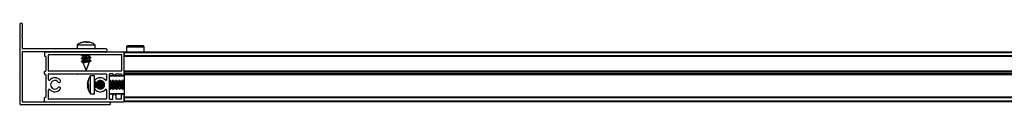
# Model space of a CAD drawing. Header units: millimetres. Extents: x 2748.28 to 2750.03, y 3313.4 to 3313.45.
# Tile 1 of 4: x 2748.2757 to 2748.7094, y 3313.4017 to 3313.4377. Entities that reach past the tile are written whole.
import ezdxf

# ---------------------------------------------------------------- set-up
doc = ezdxf.new("R2010")
doc.units = ezdxf.units.MM
doc.layers.add('SANINDUSA', color=3, linetype='Continuous')

msp = doc.modelspace()

# ---------------------------------------------------------------- linework, layer by layer
at = {"layer": 'SANINDUSA'}
for p, q in [((2748.275677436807, 3313.437126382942), (2748.275677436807, 3313.402326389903)), ((2748.276877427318, 3313.432279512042), (2748.276877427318, 3313.437126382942)), ((2748.276854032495, 3313.432215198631), (2748.27664762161, 3313.431969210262)), ((2748.27664762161, 3313.43158356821), (2748.276854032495, 3313.431337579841)), ((2748.276877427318, 3313.426526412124), (2748.276877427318, 3313.431273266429)), ((2748.313577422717, 3313.42642639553), (2748.27697741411, 3313.42642639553)), ((2748.300927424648, 3313.428149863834), (2748.300927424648, 3313.42642639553)), ((2748.300927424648, 3313.428149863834), (2748.308927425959, 3313.428149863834)), ((2748.302742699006, 3313.429147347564), (2748.304260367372, 3313.429481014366)), ((2748.303000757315, 3313.429147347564), (2748.302742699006, 3313.429147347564)), ((2748.304549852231, 3313.429481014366), (2748.303000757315, 3313.429147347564)), ((2748.304794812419, 3313.429481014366), (2748.303458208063, 3313.429147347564)), ((2748.305031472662, 3313.429147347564), (2748.304549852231, 3313.429481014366)), ((2748.305056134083, 3313.429390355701), (2748.304794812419, 3313.429481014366)), ((2748.304823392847, 3313.429147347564), (2748.305304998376, 3313.429481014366)), ((2748.305962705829, 3313.429147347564), (2748.305031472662, 3313.429147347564)), ((2748.305263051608, 3313.429139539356), (2748.305304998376, 3313.429481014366)), ((2748.305304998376, 3313.429481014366), (2748.305663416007, 3313.429403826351)), ((2748.305522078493, 3313.429147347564), (2748.305594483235, 3313.429481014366)), ((2748.305594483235, 3313.429481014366), (2748.305962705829, 3313.429147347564)), ((2748.30678541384, 3313.429219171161), (2748.305594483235, 3313.429481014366)), ((2748.306576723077, 3313.429287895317), (2748.305625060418, 3313.429475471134)), ((2748.307057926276, 3313.429147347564), (2748.307112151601, 3313.429147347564)), ((2748.308927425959, 3313.42642639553), (2748.308927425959, 3313.428149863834)), ((2748.32268271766, 3313.427180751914), (2748.322664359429, 3313.425076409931)), ((2748.330543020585, 3313.427180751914), (2748.32268271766, 3313.427180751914)), ((2748.330561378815, 3313.425076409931), (2748.330543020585, 3313.427180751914)), ((2748.276877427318, 3313.414376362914), (2748.276877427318, 3313.425126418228)), ((2748.27697741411, 3313.425226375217), (2748.313577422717, 3313.425226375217)), ((2748.286677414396, 3313.424776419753), (2748.286677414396, 3313.423376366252)), ((2748.286977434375, 3313.425076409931), (2748.321377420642, 3313.425076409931)), ((2748.287077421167, 3313.423076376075), (2748.286977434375, 3313.423076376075)), ((2748.287177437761, 3313.422976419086), (2748.287177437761, 3313.416676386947)), ((2748.288377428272, 3313.416676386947), (2748.288377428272, 3313.423776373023)), ((2748.288477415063, 3313.423876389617), (2748.320377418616, 3313.423876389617)), ((2748.303409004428, 3313.423876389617), (2748.302859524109, 3313.423451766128)), ((2748.303434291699, 3313.422495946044), (2748.302859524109, 3313.422051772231)), ((2748.302861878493, 3313.42343716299), (2748.303475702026, 3313.423220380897)), ((2748.302861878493, 3313.422037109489), (2748.303475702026, 3313.421820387)), ((2748.303238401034, 3313.423876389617), (2748.302895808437, 3313.423652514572)), ((2748.303467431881, 3313.422626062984), (2748.302895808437, 3313.422252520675)), ((2748.302909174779, 3313.42351274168), (2748.302928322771, 3313.423504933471)), ((2748.302909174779, 3313.422112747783), (2748.302928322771, 3313.422104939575)), ((2748.303161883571, 3313.425226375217), (2748.302932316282, 3313.425076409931)), ((2748.303344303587, 3313.425226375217), (2748.303150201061, 3313.425076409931)), ((2748.303467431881, 3313.423226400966), (2748.303467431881, 3313.422496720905)), ((2748.303467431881, 3313.42182640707), (2748.303467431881, 3313.421096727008)), ((2748.306992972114, 3313.422715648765), (2748.306379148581, 3313.422932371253)), ((2748.306992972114, 3313.421315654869), (2748.306379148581, 3313.421532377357)), ((2748.306387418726, 3313.423526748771), (2748.306922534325, 3313.423876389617)), ((2748.306387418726, 3313.422926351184), (2748.306387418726, 3313.423641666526)), ((2748.306387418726, 3313.422126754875), (2748.30695904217, 3313.422500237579)), ((2748.306387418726, 3313.421526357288), (2748.306387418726, 3313.42224167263)), ((2748.306420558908, 3313.423656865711), (2748.306704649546, 3313.423876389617)), ((2748.306420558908, 3313.422256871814), (2748.306995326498, 3313.422701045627)), ((2748.306445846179, 3313.425076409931), (2748.306639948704, 3313.425226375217)), ((2748.306616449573, 3313.425076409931), (2748.306846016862, 3313.425226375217)), ((2748.306945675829, 3313.422640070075), (2748.306926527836, 3313.422647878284)), ((2748.320477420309, 3313.423776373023), (2748.320477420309, 3313.416676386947)), ((2748.321677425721, 3313.425076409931), (2749.979677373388, 3313.425076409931)), ((2748.321677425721, 3313.425076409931), (2748.321677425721, 3313.424776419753)), ((2748.321677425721, 3313.424776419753), (2749.979677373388, 3313.424776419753)), ((2748.321677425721, 3313.424776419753), (2748.321677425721, 3313.423376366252)), ((2748.321677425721, 3313.415176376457), (2748.321677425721, 3313.424776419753)), ((2749.979677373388, 3313.423376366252), (2748.321677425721, 3313.423376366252)), ((2749.979677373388, 3313.423076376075), (2748.321677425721, 3313.423076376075)), ((2749.979677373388, 3313.422976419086), (2748.321677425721, 3313.422976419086)), ((2748.303434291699, 3313.421095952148), (2748.302859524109, 3313.420651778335)), ((2748.302861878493, 3313.420637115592), (2748.303571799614, 3313.420386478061)), ((2748.303467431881, 3313.421226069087), (2748.302895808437, 3313.420852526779)), ((2748.302909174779, 3313.420712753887), (2748.302928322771, 3313.420704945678)), ((2748.303560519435, 3313.420390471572), (2748.303561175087, 3313.420388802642)), ((2748.303561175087, 3313.420388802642), (2748.304927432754, 3313.416926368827)), ((2748.304927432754, 3313.416926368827), (2748.306387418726, 3313.420626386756)), ((2748.306387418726, 3313.420626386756), (2748.305345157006, 3313.420626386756)), ((2748.306387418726, 3313.420726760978), (2748.30695904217, 3313.421100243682)), ((2748.306387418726, 3313.420626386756), (2748.306387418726, 3313.420841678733)), ((2748.306420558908, 3313.420856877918), (2748.306995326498, 3313.421300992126)), ((2748.306945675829, 3313.421240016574), (2748.306926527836, 3313.421247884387)), ((2748.276877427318, 3313.403026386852), (2748.276877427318, 3313.41377638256)), ((2748.286677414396, 3313.415376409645), (2748.286677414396, 3313.416276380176)), ((2748.286977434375, 3313.416576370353), (2748.287077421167, 3313.416576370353)), ((2748.287077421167, 3313.415076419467), (2748.286977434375, 3313.415076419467)), ((2748.287177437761, 3313.414976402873), (2748.287177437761, 3313.405176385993)), ((2748.288377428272, 3313.412880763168), (2748.288377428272, 3313.415276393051)), ((2748.320377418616, 3313.416576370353), (2748.288477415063, 3313.416576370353)), ((2748.288477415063, 3313.415376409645), (2748.300877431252, 3313.415376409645)), ((2748.301477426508, 3313.415376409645), (2748.313877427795, 3313.415376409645)), ((2748.305601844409, 3313.411217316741), (2748.305935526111, 3313.412763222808)), ((2748.305935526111, 3313.41275708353), (2748.305601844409, 3313.411191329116)), ((2748.305935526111, 3313.412763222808), (2748.305935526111, 3313.412566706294)), ((2748.308656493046, 3313.414576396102), (2748.306933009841, 3313.414576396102)), ((2748.306933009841, 3313.414492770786), (2748.306933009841, 3313.414576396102)), ((2748.306933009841, 3313.40657637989), (2748.306933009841, 3313.414492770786)), ((2748.308656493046, 3313.414492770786), (2748.308656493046, 3313.414576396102)), ((2748.308656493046, 3313.40657637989), (2748.308656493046, 3313.414492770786)), ((2748.313977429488, 3313.415276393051), (2748.313977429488, 3313.412880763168)), ((2748.315177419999, 3313.404376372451), (2748.315177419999, 3313.415276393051)), ((2748.321677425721, 3313.414376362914), (2748.315177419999, 3313.414376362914)), ((2748.316677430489, 3313.415376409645), (2748.315277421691, 3313.415376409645)), ((2748.321677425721, 3313.414576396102), (2748.315377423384, 3313.414576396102)), ((2748.316777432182, 3313.415176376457), (2748.316777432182, 3313.415276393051)), ((2748.317977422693, 3313.415276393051), (2748.317977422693, 3313.415176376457)), ((2748.318077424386, 3313.415376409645), (2748.320377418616, 3313.415376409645)), ((2748.320477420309, 3313.415176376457), (2748.320477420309, 3313.415276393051)), ((2748.321677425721, 3313.416676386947), (2749.979677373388, 3313.416676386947)), ((2748.321677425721, 3313.416576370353), (2749.979677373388, 3313.416576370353)), ((2748.321677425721, 3313.416276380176), (2749.979677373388, 3313.416276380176)), ((2748.321677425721, 3313.416276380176), (2748.321677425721, 3313.415376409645)), ((2749.979677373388, 3313.415376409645), (2748.321677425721, 3313.415376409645)), ((2748.321677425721, 3313.415176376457), (2748.321677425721, 3313.415076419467)), ((2749.979677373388, 3313.415076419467), (2748.321677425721, 3313.415076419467)), ((2748.321677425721, 3313.414976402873), (2748.321677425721, 3313.415076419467)), ((2749.979677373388, 3313.414976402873), (2748.321677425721, 3313.414976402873)), ((2748.321677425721, 3313.414976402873), (2748.321677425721, 3313.405976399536)), ((2748.305935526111, 3313.412566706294), (2748.305601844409, 3313.41099683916)), ((2748.305601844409, 3313.411033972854), (2748.305639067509, 3313.411210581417)), ((2748.305935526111, 3313.411124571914), (2748.305601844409, 3313.411191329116)), ((2748.305935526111, 3313.410744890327), (2748.305601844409, 3313.411033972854)), ((2748.305601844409, 3313.411033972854), (2748.305935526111, 3313.410984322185)), ((2748.305601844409, 3313.41099683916), (2748.305935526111, 3313.410615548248)), ((2748.305601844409, 3313.410751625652), (2748.305658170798, 3313.41098515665)), ((2748.305781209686, 3313.410878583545), (2748.305601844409, 3313.41040115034)), ((2748.305715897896, 3313.410448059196), (2748.305601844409, 3313.410751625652)), ((2748.305797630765, 3313.410740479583), (2748.305601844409, 3313.410751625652)), ((2748.305601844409, 3313.410656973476), (2748.305736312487, 3313.410235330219)), ((2748.305601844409, 3313.410155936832), (2748.305935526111, 3313.410537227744)), ((2748.305682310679, 3313.410188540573), (2748.305601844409, 3313.410495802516)), ((2748.305935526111, 3313.41040794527), (2748.305601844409, 3313.410118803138)), ((2748.305601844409, 3313.41040115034), (2748.305658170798, 3313.410167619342)), ((2748.305935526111, 3313.41020159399), (2748.305601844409, 3313.410155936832)), ((2748.305641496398, 3313.409969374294), (2748.305601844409, 3313.410155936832)), ((2748.305935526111, 3313.410005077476), (2748.305601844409, 3313.409935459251)), ((2748.305935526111, 3313.408395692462), (2748.305601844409, 3313.409961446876)), ((2748.305601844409, 3313.409935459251), (2748.305935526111, 3313.408389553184)), ((2748.305935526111, 3313.409669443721), (2748.305601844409, 3313.409935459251)), ((2748.305720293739, 3313.409556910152), (2748.305935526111, 3313.408535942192)), ((2748.305740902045, 3313.409824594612), (2748.305935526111, 3313.409017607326)), ((2748.305935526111, 3313.410537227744), (2748.305935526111, 3313.411124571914)), ((2748.305935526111, 3313.410615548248), (2748.305935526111, 3313.409669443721)), ((2748.305935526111, 3313.409017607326), (2748.305935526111, 3313.40873162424)), ((2748.308856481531, 3313.411729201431), (2748.308856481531, 3313.409423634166)), ((2748.310162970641, 3313.408969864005), (2748.310244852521, 3313.409116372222)), ((2748.310211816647, 3313.409116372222), (2748.310882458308, 3313.409116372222)), ((2748.31022878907, 3313.408930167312), (2748.310318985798, 3313.409116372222)), ((2748.310330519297, 3313.41203640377), (2748.310239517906, 3313.412228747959)), ((2748.310256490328, 3313.411999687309), (2748.310302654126, 3313.412017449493)), ((2748.310968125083, 3313.41203640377), (2748.310302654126, 3313.41203640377)), ((2748.310338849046, 3313.408871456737), (2748.310431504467, 3313.409116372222)), ((2748.310442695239, 3313.41203640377), (2748.310350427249, 3313.412286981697)), ((2748.310770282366, 3313.409116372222), (2748.310926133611, 3313.408693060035)), ((2748.310942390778, 3313.41246180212), (2748.310781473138, 3313.41203640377)), ((2748.310850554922, 3313.40918384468), (2748.311089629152, 3313.408678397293)), ((2748.311106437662, 3313.412475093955), (2748.310861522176, 3313.411969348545)), ((2748.31121383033, 3313.41247604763), (2748.31093574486, 3313.411978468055)), ((2748.311406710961, 3313.408690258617), (2748.311644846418, 3313.409116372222)), ((2748.311521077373, 3313.408707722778), (2748.311718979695, 3313.409116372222)), ((2748.311730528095, 3313.41203640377), (2748.311538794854, 3313.412441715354)), ((2748.311611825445, 3313.409116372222), (2748.312282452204, 3313.409116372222)), ((2748.311656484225, 3313.411999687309), (2748.311702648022, 3313.412017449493)), ((2748.311691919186, 3313.408747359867), (2748.311831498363, 3313.409116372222)), ((2748.312368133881, 3313.41203640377), (2748.311702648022, 3313.41203640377)), ((2748.311842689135, 3313.41203640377), (2748.311708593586, 3313.412400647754)), ((2748.312170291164, 3313.409116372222), (2748.312218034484, 3313.408986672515)), ((2748.312228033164, 3313.412159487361), (2748.312181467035, 3313.41203640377)), ((2748.312250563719, 3313.40918384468), (2748.31231255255, 3313.409052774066)), ((2748.312321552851, 3313.412093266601), (2748.312261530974, 3313.411969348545)), ((2748.312376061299, 3313.412050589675), (2748.312335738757, 3313.411978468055)), ((2748.313776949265, 3313.408555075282), (2748.313787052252, 3313.408527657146)), ((2748.313800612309, 3313.412615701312), (2748.313796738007, 3313.412605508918)), ((2748.313844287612, 3313.408519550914), (2748.313845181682, 3313.408520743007)), ((2748.315473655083, 3313.412583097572), (2748.315177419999, 3313.412053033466)), ((2748.315355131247, 3313.412575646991), (2748.315177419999, 3313.412208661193)), ((2748.315177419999, 3313.408915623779), (2748.315337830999, 3313.408576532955)), ((2748.315539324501, 3313.40856967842), (2748.315844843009, 3313.409116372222)), ((2748.315657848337, 3313.408577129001), (2748.315918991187, 3313.409116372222)), ((2748.315930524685, 3313.41203640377), (2748.315675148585, 3313.412576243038)), ((2748.315811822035, 3313.409116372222), (2748.316482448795, 3313.409116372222)), ((2748.315856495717, 3313.411999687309), (2748.315902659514, 3313.412017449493)), ((2748.316568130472, 3313.41203640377), (2748.315902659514, 3313.41203640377)), ((2748.31645056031, 3313.40918384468), (2748.316737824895, 3313.408576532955)), ((2748.316755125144, 3313.412575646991), (2748.316461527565, 3313.411969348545)), ((2748.31687364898, 3313.412583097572), (2748.316535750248, 3313.411978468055)), ((2748.316939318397, 3313.40856967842), (2748.317244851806, 3313.409116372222)), ((2748.317057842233, 3313.408577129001), (2748.317318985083, 3313.409116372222)), ((2748.317330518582, 3313.41203640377), (2748.317075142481, 3313.412576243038)), ((2748.317211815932, 3313.409116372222), (2748.317882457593, 3313.409116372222)), ((2748.317256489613, 3313.411999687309), (2748.31730265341, 3313.412017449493)), ((2748.317968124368, 3313.41203640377), (2748.31730265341, 3313.41203640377)), ((2748.317850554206, 3313.40918384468), (2748.318137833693, 3313.408576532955)), ((2748.318155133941, 3313.412575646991), (2748.317861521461, 3313.411969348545)), ((2748.318273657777, 3313.412583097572), (2748.317935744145, 3313.411978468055)), ((2748.318339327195, 3313.40856967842), (2748.318644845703, 3313.409116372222)), ((2748.318457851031, 3313.408577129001), (2748.31871897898, 3313.409116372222)), ((2748.31873052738, 3313.41203640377), (2748.318475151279, 3313.412576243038)), ((2748.318611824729, 3313.409116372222), (2748.319282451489, 3313.409116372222)), ((2748.31865648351, 3313.411999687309), (2748.318702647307, 3313.412017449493)), ((2748.319368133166, 3313.41203640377), (2748.318702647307, 3313.41203640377)), ((2748.319250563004, 3313.40918384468), (2748.31953782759, 3313.408576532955)), ((2748.319555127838, 3313.412575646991), (2748.319261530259, 3313.411969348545)), ((2748.319673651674, 3313.412583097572), (2748.319335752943, 3313.411978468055)), ((2748.319739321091, 3313.40856967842), (2748.3200448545, 3313.409116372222)), ((2748.319857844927, 3313.408577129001), (2748.320118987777, 3313.409116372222)), ((2748.320130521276, 3313.41203640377), (2748.319875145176, 3313.412576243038)), ((2748.320011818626, 3313.409116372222), (2748.320682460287, 3313.409116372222)), ((2748.320056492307, 3313.411999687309), (2748.320102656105, 3313.412017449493)), ((2748.320768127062, 3313.41203640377), (2748.320102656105, 3313.41203640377)), ((2748.320650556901, 3313.40918384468), (2748.320937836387, 3313.408576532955)), ((2748.320955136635, 3313.412575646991), (2748.320661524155, 3313.411969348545)), ((2748.321073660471, 3313.412583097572), (2748.320735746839, 3313.411978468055)), ((2748.321139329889, 3313.40856967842), (2748.321444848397, 3313.409116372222)), ((2748.321257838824, 3313.408577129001), (2748.321518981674, 3313.409116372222)), ((2748.321530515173, 3313.41203640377), (2748.321275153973, 3313.412576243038)), ((2748.321411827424, 3313.409116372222), (2748.321677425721, 3313.409116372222)), ((2748.321456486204, 3313.411999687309), (2748.321502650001, 3313.412017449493)), ((2748.321677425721, 3313.41203640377), (2748.321502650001, 3313.41203640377)), ((2748.286677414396, 3313.403376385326), (2748.286677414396, 3313.404776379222)), ((2748.286977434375, 3313.405076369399), (2748.287077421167, 3313.405076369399)), ((2748.288377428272, 3313.404376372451), (2748.288377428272, 3313.408272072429)), ((2748.313877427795, 3313.404276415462), (2748.288477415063, 3313.404276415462)), ((2748.306584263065, 3313.407114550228), (2748.30692080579, 3313.406642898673)), ((2748.306933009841, 3313.40657637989), (2748.308656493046, 3313.40657637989)), ((2748.313977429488, 3313.408272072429), (2748.313977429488, 3313.404376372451)), ((2748.315177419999, 3313.406776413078), (2748.321677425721, 3313.406776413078)), ((2748.315277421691, 3313.404276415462), (2748.316677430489, 3313.404276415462)), ((2748.315377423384, 3313.40657637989), (2748.321677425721, 3313.40657637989)), ((2748.316777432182, 3313.404376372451), (2748.316777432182, 3313.405976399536)), ((2748.317977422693, 3313.405976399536), (2748.317977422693, 3313.404376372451)), ((2748.320377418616, 3313.404276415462), (2748.318077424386, 3313.404276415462)), ((2748.320477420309, 3313.404376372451), (2748.320477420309, 3313.405976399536)), ((2748.321677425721, 3313.403376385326), (2748.321677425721, 3313.405976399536)), ((2748.321677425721, 3313.405176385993), (2749.979677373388, 3313.405176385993)), ((2749.979677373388, 3313.405076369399), (2748.321677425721, 3313.405076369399)), ((2749.979677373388, 3313.404776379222), (2748.321677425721, 3313.404776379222)), ((2748.321677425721, 3313.404776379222), (2748.321677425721, 3313.403376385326)), ((2748.315377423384, 3313.401726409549), (2748.276277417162, 3313.401726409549)), ((2748.315077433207, 3313.402926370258), (2748.27697741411, 3313.402926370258)), ((2748.286977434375, 3313.403076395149), (2748.321377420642, 3313.403076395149)), ((2748.315677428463, 3313.402026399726), (2748.315677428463, 3313.402326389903)), ((2749.979677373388, 3313.403376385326), (2748.321677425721, 3313.403376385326)), ((2748.321677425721, 3313.403376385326), (2748.321677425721, 3313.403076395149)), ((2749.979677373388, 3313.403076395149), (2748.321677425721, 3313.403076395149))]:
    msp.add_line(p, q, dxfattribs=at)
at = {"layer": 'SANINDUSA', "flags": 128}
for points in [[(2748.302909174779, 3313.42351274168), (2748.30287069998, 3313.423532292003), (2748.302883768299, 3313.423644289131), (2748.303207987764, 3313.423776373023), (2748.303318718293, 3313.423806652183)], [(2748.302909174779, 3313.422112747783), (2748.30287069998, 3313.422132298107), (2748.302883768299, 3313.422244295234), (2748.303207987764, 3313.422376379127), (2748.303318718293, 3313.422406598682)], [(2748.302937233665, 3313.425076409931), (2748.303207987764, 3313.42517636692), (2748.303318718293, 3313.425206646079)], [(2748.305289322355, 3313.422726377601), (2748.304722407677, 3313.422633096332), (2748.304178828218, 3313.422553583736), (2748.303743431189, 3313.422500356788), (2748.303484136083, 3313.422481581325), (2748.303441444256, 3313.422500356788), (2748.303467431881, 3313.422511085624)], [(2748.304885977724, 3313.425076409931), (2748.305488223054, 3313.42517636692), (2748.305771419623, 3313.425226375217)], [(2748.306387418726, 3313.423602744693), (2748.306392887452, 3313.423599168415), (2748.306387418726, 3313.423527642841)], [(2748.306387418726, 3313.422202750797), (2748.306392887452, 3313.422199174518), (2748.306387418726, 3313.422127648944)], [(2748.306926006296, 3313.422647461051), (2748.306984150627, 3313.422620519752), (2748.306971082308, 3313.422508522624), (2748.30695904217, 3313.422500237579)], [(2748.302909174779, 3313.420712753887), (2748.30287069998, 3313.420732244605), (2748.302883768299, 3313.420844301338), (2748.303207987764, 3313.42097638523), (2748.303318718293, 3313.421006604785)], [(2748.305289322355, 3313.421326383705), (2748.304722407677, 3313.421233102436), (2748.304178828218, 3313.421153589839), (2748.303743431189, 3313.421100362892), (2748.303484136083, 3313.421081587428), (2748.303441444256, 3313.421100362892), (2748.303467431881, 3313.421111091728)], [(2748.306387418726, 3313.4208027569), (2748.306392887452, 3313.420799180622), (2748.306387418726, 3313.420727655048)], [(2748.306926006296, 3313.421247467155), (2748.306984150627, 3313.421220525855), (2748.306971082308, 3313.421108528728), (2748.30695904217, 3313.421100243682)], [(2748.308656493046, 3313.408916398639), (2748.308660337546, 3313.408955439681), (2748.308660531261, 3313.408956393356)], [(2748.310961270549, 3313.412175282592), (2748.310961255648, 3313.412186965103), (2748.310972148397, 3313.412465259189)], [(2748.31096410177, 3313.408688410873), (2748.310961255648, 3313.408815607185), (2748.310963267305, 3313.40894554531)], [(2748.311048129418, 3313.412179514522), (2748.311062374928, 3313.412258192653), (2748.311116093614, 3313.412475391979)], [(2748.313844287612, 3313.408519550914), (2748.313787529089, 3313.408526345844), (2748.313779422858, 3313.408554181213)], [(2748.313797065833, 3313.412605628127), (2748.313862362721, 3313.412649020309), (2748.313865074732, 3313.412646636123)], [(2748.315177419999, 3313.410796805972), (2748.315187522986, 3313.410973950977), (2748.315262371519, 3313.411732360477), (2748.315374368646, 3313.412314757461), (2748.315506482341, 3313.412632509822), (2748.315638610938, 3313.412637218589), (2748.315675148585, 3313.412576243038)], [(2748.315539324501, 3313.40856967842), (2748.315506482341, 3313.40852026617), (2748.315374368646, 3313.408515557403), (2748.315262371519, 3313.408824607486), (2748.315187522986, 3313.409400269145), (2748.315177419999, 3313.409552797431)], [(2748.315248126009, 3313.412179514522), (2748.315262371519, 3313.412258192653), (2748.315374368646, 3313.41261105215), (2748.315506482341, 3313.412654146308), (2748.315516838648, 3313.412644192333)], [(2748.315657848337, 3313.408577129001), (2748.315638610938, 3313.408541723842), (2748.315506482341, 3313.408498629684), (2748.315496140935, 3313.40850858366)], [(2748.316939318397, 3313.40856967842), (2748.316906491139, 3313.40852026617), (2748.316774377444, 3313.408515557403), (2748.316662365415, 3313.408824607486), (2748.316587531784, 3313.409400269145), (2748.316561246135, 3313.410155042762), (2748.316587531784, 3313.410973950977), (2748.316662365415, 3313.411732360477), (2748.316774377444, 3313.412314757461), (2748.316906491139, 3313.412632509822), (2748.317038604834, 3313.412637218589), (2748.317075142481, 3313.412576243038)], [(2748.316648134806, 3313.412179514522), (2748.316662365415, 3313.412258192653), (2748.316774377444, 3313.41261105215), (2748.316906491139, 3313.412654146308), (2748.316916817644, 3313.412644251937)], [(2748.317057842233, 3313.408577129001), (2748.317038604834, 3313.408541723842), (2748.316906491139, 3313.408498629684), (2748.316896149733, 3313.408508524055)], [(2748.318339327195, 3313.40856967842), (2748.318306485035, 3313.40852026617), (2748.31817437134, 3313.408515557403), (2748.318062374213, 3313.408824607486), (2748.31798752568, 3313.409400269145), (2748.317961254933, 3313.410155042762), (2748.31798752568, 3313.410973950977), (2748.318062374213, 3313.411732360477), (2748.31817437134, 3313.412314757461), (2748.318306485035, 3313.412632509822), (2748.318438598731, 3313.412637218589), (2748.318475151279, 3313.412576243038)], [(2748.318048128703, 3313.412179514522), (2748.318062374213, 3313.412258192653), (2748.31817437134, 3313.41261105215), (2748.318306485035, 3313.412654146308), (2748.318316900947, 3313.412644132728)], [(2748.318457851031, 3313.408577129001), (2748.318438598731, 3313.408541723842), (2748.318306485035, 3313.408498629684), (2748.318296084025, 3313.408508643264)], [(2748.319739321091, 3313.40856967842), (2748.319706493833, 3313.40852026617), (2748.319574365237, 3313.408515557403), (2748.319462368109, 3313.408824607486), (2748.319387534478, 3313.409400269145), (2748.319361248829, 3313.410155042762), (2748.319387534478, 3313.410973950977), (2748.319462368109, 3313.411732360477), (2748.319574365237, 3313.412314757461), (2748.319706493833, 3313.412632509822), (2748.319838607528, 3313.412637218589), (2748.319875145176, 3313.412576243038)], [(2748.319448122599, 3313.412179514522), (2748.319462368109, 3313.412258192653), (2748.319574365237, 3313.41261105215), (2748.319706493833, 3313.412654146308), (2748.319716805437, 3313.412644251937)], [(2748.319857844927, 3313.408577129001), (2748.319838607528, 3313.408541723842), (2748.319706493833, 3313.408498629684), (2748.319696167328, 3313.408508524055)], [(2748.321139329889, 3313.40856967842), (2748.32110648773, 3313.40852026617), (2748.320974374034, 3313.408515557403), (2748.320862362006, 3313.408824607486), (2748.320787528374, 3313.409400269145), (2748.320761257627, 3313.410155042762), (2748.320787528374, 3313.410973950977), (2748.320862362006, 3313.411732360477), (2748.320974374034, 3313.412314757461), (2748.32110648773, 3313.412632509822), (2748.321238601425, 3313.412637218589), (2748.321275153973, 3313.412576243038)], [(2748.320848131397, 3313.412179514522), (2748.320862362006, 3313.412258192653), (2748.320974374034, 3313.41261105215), (2748.32110648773, 3313.412654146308), (2748.321116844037, 3313.412644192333)], [(2748.321257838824, 3313.408577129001), (2748.321238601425, 3313.408541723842), (2748.32110648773, 3313.408498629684), (2748.321096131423, 3313.40850858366)]]:
    msp.add_lwpolyline(points, dxfattribs=at)
at = {"layer": 'SANINDUSA'}
for centre, radius, start, end in [((2748.27627742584, 3313.437126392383), 0.0006000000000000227, 0, 180), ((2748.27687742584, 3313.431776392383), 0.0003000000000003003, 139.9999999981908, 220.0000000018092), ((2748.27677742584, 3313.432279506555), 9.999999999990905e-05, 319.9999999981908, 0), ((2748.27677742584, 3313.431273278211), 9.999999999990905e-05, 0, 40.00000000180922), ((2748.27697742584, 3313.426526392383), 0.0001000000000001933, 180, 270), ((2748.31357742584, 3313.425826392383), 0.0006000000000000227, 270, 90), ((2748.323182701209, 3313.427176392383), 0.0005000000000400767, 90, 179.5000000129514), ((2748.330043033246, 3313.427176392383), 0.0005000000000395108, 0.4999999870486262, 90), ((2748.27697742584, 3313.425126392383), 0.0001000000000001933, 90, 180), ((2748.28697742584, 3313.424776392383), 0.0003000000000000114, 90, 180), ((2748.28697742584, 3313.423376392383), 0.0003000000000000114, 180, 270), ((2748.28707742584, 3313.422976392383), 0.0001000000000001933, 0, 90), ((2748.28847742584, 3313.423776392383), 9.999999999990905e-05, 90, 180), ((2748.302181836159, 3313.440672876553), 0.0172344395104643, 272.2535500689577, 282.9442406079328), ((2748.302616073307, 3313.436767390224), 0.01471763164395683, 270.9477978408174, 287.300998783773), ((2748.304758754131, 3313.42878634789), 0.005391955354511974, 276.2435599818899, 287.9508337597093), ((2748.304758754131, 3313.427386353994), 0.005391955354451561, 276.2435599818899, 287.9508337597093), ((2748.32037742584, 3313.423776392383), 0.0001000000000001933, 0, 90), ((2748.32137742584, 3313.424776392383), 0.0003000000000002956, 0, 90), ((2748.302616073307, 3313.435367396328), 0.01471763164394, 270.9477978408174, 287.300998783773), ((2748.30476113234, 3313.425975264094), 0.005380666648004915, 276.2312359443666, 287.9631578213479), ((2748.27700242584, 3313.414076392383), 0.0003249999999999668, 112.6198649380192, 247.3801350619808), ((2748.28697742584, 3313.416276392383), 0.0003000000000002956, 90, 180), ((2748.28697742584, 3313.415376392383), 0.0003000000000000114, 180, 270), ((2748.28707742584, 3313.416676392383), 9.999999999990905e-05, 270, 0), ((2748.28707742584, 3313.414976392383), 0.0001000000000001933, 0, 90), ((2748.28847742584, 3313.416676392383), 9.999999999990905e-05, 180, 270), ((2748.28847742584, 3313.415276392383), 9.999999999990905e-05, 90, 180), ((2748.28867742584, 3313.412880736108), 0.0003000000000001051, 180, 317.3320744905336), ((2748.29117742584, 3313.410576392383), 0.003100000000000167, 39.79181950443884, 137.3320744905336), ((2748.30117742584, 3313.415501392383), 0.0003250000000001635, 202.6198649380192, 337.3801350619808), ((2748.31117742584, 3313.410576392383), 0.003099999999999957, 42.66792550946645, 140.2081804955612), ((2748.31367742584, 3313.412880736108), 0.0003000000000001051, 222.6679255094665, 0), ((2748.31387742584, 3313.415276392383), 0.0001000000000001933, 0, 90), ((2748.31527742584, 3313.415276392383), 0.0001000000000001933, 90, 180), ((2748.31537742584, 3313.414376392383), 0.0002000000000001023, 90, 180), ((2748.31667742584, 3313.415276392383), 9.999999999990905e-05, 0, 90), ((2748.31737742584, 3313.415176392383), 0.0006000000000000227, 180, 0), ((2748.31807742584, 3313.415276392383), 0.0001000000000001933, 90, 180), ((2748.32037742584, 3313.416676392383), 0.0001000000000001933, 270, 0), ((2748.32037742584, 3313.415276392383), 0.0001000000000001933, 0, 90), ((2748.32107742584, 3313.415176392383), 0.0006000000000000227, 180, 0), ((2748.28867742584, 3313.408272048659), 0.0003000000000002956, 42.66792550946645, 180), ((2748.29117742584, 3313.410576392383), 0.003099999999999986, 222.6679255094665, 320.2081804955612), ((2748.29117742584, 3313.410576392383), 0.001900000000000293, 39.79181950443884, 320.2081804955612), ((2748.293098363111, 3313.412176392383), 0.0006000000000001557, 219.7918195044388, 39.79181950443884), ((2748.293098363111, 3313.408976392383), 0.0006000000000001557, 320.2081804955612, 140.2081804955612), ((2748.309256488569, 3313.412176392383), 0.0005999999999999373, 140.2081804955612, 320.2081804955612), ((2748.309256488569, 3313.408976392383), 0.0005999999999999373, 39.79181950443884, 219.7918195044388), ((2748.31117742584, 3313.410576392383), 0.003100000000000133, 219.7918195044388, 317.3320744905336), ((2748.321148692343, 3313.410194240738), 0.01158883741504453, 172.3607650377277, 183.5310187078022), ((2748.31117742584, 3313.410576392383), 0.001900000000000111, 219.7918195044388, 140.2081804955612), ((2748.313643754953, 3313.410529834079), 0.003692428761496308, 156.5422825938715, 202.5072314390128), ((2748.319039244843, 3313.410316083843), 0.008106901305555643, 164.5494987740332, 191.6576163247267), ((2748.31504374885, 3313.410529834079), 0.003692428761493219, 156.5422825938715, 202.5072314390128), ((2748.323024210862, 3313.410230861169), 0.01066756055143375, 170.7527359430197, 185.9058058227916), ((2748.32046213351, 3313.410315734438), 0.007652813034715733, 171.8173582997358, 184.9976619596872), ((2748.31367742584, 3313.408272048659), 0.0003000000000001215, 0, 137.3320744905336), ((2748.319243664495, 3313.410529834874), 0.003692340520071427, 156.5417018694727, 202.5078121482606), ((2748.320643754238, 3313.410529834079), 0.003692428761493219, 156.5422825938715, 202.5072314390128), ((2748.322043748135, 3313.410529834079), 0.003692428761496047, 156.5422825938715, 202.5072314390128), ((2748.323443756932, 3313.410529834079), 0.003692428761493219, 156.5422825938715, 202.5072314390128), ((2748.324843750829, 3313.410529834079), 0.003692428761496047, 156.5422825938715, 202.5072314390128), ((2748.28697742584, 3313.404776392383), 0.0003000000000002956, 90, 180), ((2748.28707742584, 3313.405176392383), 9.999999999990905e-05, 270, 0), ((2748.28847742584, 3313.404376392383), 9.999999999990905e-05, 180, 270), ((2748.31387742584, 3313.404376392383), 0.0001000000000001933, 270, 0), ((2748.31537742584, 3313.406776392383), 0.0002000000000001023, 180, 270), ((2748.31527742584, 3313.404376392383), 0.0001000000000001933, 180, 270), ((2748.31667742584, 3313.404376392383), 0.0001000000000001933, 270, 0), ((2748.31737742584, 3313.405976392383), 0.0006000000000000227, 0, 180), ((2748.31807742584, 3313.404376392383), 0.0001000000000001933, 180, 270), ((2748.32037742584, 3313.404376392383), 0.0001000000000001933, 270, 0), ((2748.32107742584, 3313.405976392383), 0.0006000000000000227, 0, 180), ((2748.27627742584, 3313.402326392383), 0.0006000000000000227, 180, 270), ((2748.27697742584, 3313.403026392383), 0.0001000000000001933, 180, 270), ((2748.28697742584, 3313.403376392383), 0.0003000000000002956, 180, 270), ((2748.31507742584, 3313.402326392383), 0.0006000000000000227, 0, 90), ((2748.31537742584, 3313.402026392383), 0.0003000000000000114, 270, 0), ((2748.32137742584, 3313.403376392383), 0.0003000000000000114, 270, 0)]:
    msp.add_arc(centre, radius, start, end, dxfattribs=at)
for centre, major_axis, ratio, start_param, end_param in [((2748.30492742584, 3313.422731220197), (0.001459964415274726, 0.0002349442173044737), 0.04338662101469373, 3.134610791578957, 4.955894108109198), ((2748.30492742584, 3313.421331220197), (0.001459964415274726, 0.0002349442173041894), 0.04338662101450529, 3.134610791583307, 4.95589410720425), ((2748.310261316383, 3313.410576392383), (5.084595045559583e-05, 0.001459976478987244), 0.1629901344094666, 0.2303488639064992, 3.147268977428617), ((2748.311661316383, 3313.410576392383), (5.08459504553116e-05, 0.00145997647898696), 0.1629901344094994, 0.2303488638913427, 3.147268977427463), ((2748.313061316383, 3313.410576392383), (5.084595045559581e-05, 0.001459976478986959), 0.1629901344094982, 0.9809331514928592, 2.25100616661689), ((2748.315861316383, 3313.410576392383), (5.084595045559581e-05, 0.001459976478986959), 0.1629901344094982, 0.2303488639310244, 3.147268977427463), ((2748.317261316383, 3313.410576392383), (5.084595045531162e-05, 0.001459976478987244), 0.1629901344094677, 0.2303488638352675, 3.147268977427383), ((2748.318661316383, 3313.410576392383), (5.084595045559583e-05, 0.001459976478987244), 0.1629901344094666, 0.2303488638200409, 3.147268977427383), ((2748.320061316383, 3313.410576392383), (5.084595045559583e-05, 0.001459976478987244), 0.1629901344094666, 0.2303488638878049, 3.14726897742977), ((2748.321461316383, 3313.410576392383), (5.084595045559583e-05, 0.001459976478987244), 0.1629901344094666, 0.2303488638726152, 3.147268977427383)]:
    msp.add_ellipse(centre, major_axis=major_axis, ratio=ratio, start_param=start_param, end_param=end_param, dxfattribs=at)
for points, knots in [([(2748.30273004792, 3313.429109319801), (2748.302455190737, 3313.429014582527), (2748.301820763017, 3313.428795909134), (2748.301282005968, 3313.428393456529), (2748.300976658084, 3313.428165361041)], [0, 0, 0, 0, 0.4332364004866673, 1, 1, 1, 1]), ([(2748.302776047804, 3313.429147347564), (2748.30273789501, 3313.429138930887), (2748.30258140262, 3313.429104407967), (2748.302443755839, 3313.42901936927), (2748.302339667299, 3313.42895506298)], [0, 0, 0, 0, 0.2437996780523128, 1, 1, 1, 1]), ([(2748.30423415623, 3313.429473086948), (2748.304178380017, 3313.429472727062), (2748.30381395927, 3313.429470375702), (2748.303465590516, 3313.429348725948), (2748.303170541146, 3313.429245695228)], [0, 0, 0, 0, 0.1530544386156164, 1, 1, 1, 1]), ([(2748.308893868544, 3313.428139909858), (2748.308737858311, 3313.428266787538), (2748.308251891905, 3313.428662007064), (2748.307529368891, 3313.429035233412), (2748.306951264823, 3313.429179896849), (2748.306785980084, 3313.429221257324)], [0, 0, 0, 0, 0.2524133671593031, 0.786258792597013, 1, 1, 1, 1]), ([(2748.330043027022, 3313.427676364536), (2748.329996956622, 3313.427676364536), (2748.329925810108, 3313.427676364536), (2748.329498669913, 3313.427676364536), (2748.329055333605, 3313.427676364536), (2748.328509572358, 3313.427676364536), (2748.327710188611, 3313.427676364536), (2748.326612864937, 3313.427676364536), (2748.325515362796, 3313.427676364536), (2748.324716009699, 3313.427676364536), (2748.324170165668, 3313.427676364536), (2748.323726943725, 3313.427676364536), (2748.323299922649, 3313.427676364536), (2748.323228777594, 3313.427676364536), (2748.323182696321, 3313.427676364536)], [0, 0, 0, 0, 0.1197197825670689, 0.1848832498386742, 0.2499999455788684, 0.3151634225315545, 0.3802790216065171, 0.4999996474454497, 0.6197216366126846, 0.6848857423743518, 0.749999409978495, 0.8151637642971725, 0.8802799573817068, 1, 1, 1, 1]), ([(2748.303476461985, 3313.423222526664), (2748.303487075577, 3313.42322049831), (2748.303513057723, 3313.423215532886), (2748.303680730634, 3313.423224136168), (2748.303988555, 3313.42325169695), (2748.304419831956, 3313.423300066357), (2748.304894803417, 3313.42336050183), (2748.30520013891, 3313.423405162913), (2748.305345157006, 3313.423426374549)], [0, 0, 0, 0, 0.1091268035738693, 0.2671431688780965, 0.4534651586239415, 0.6406026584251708, 0.8293054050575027, 1, 1, 1, 1]), ([(2748.303476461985, 3313.421822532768), (2748.303487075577, 3313.421820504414), (2748.303513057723, 3313.42181553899), (2748.303680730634, 3313.421824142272), (2748.303988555, 3313.421851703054), (2748.304419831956, 3313.42190007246), (2748.304894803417, 3313.421960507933), (2748.30520013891, 3313.422005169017), (2748.305345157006, 3313.422026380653)], [0, 0, 0, 0, 0.1091268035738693, 0.2671431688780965, 0.4534651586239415, 0.6406026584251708, 0.8293054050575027, 1, 1, 1, 1]), ([(2748.305289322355, 3313.422726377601), (2748.305446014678, 3313.422750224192), (2748.30575933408, 3313.422797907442), (2748.306118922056, 3313.422859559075), (2748.306350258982, 3313.422906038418), (2748.306369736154, 3313.422919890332), (2748.306378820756, 3313.422926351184)], [0, 0, 0, 0, 0.259003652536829, 0.5178994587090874, 0.7751371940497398, 0.9999999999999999, 0.9999999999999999, 0.9999999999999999, 0.9999999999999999]), ([(2748.305289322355, 3313.421326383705), (2748.305446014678, 3313.421350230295), (2748.30575933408, 3313.421397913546), (2748.306118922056, 3313.421459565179), (2748.306350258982, 3313.421506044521), (2748.306369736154, 3313.421519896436), (2748.306378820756, 3313.421526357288)], [0, 0, 0, 0, 0.259003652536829, 0.5178994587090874, 0.7751371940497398, 0.9999999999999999, 0.9999999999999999, 0.9999999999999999, 0.9999999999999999]), ([(2748.303573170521, 3313.420390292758), (2748.303572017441, 3313.42038929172), (2748.303560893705, 3313.420379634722), (2748.303695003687, 3313.420386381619), (2748.303969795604, 3313.420412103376), (2748.304375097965, 3313.420464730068), (2748.304853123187, 3313.420537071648), (2748.305180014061, 3313.42059640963), (2748.305345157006, 3313.420626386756)], [0, 0, 0, 0, 0.02239102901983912, 0.2160057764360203, 0.408598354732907, 0.602344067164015, 0.799107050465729, 1, 1, 1, 1]), ([(2748.306916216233, 3313.414510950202), (2748.306845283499, 3313.414431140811), (2748.306460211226, 3313.413997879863), (2748.3061275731, 3313.413386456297), (2748.305980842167, 3313.412839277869), (2748.305956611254, 3313.412748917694)], [0, 0, 0, 0, 0.1586116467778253, 0.8610544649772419, 1, 1, 1, 1]), ([(2748.305675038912, 3313.409569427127), (2748.305700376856, 3313.409291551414), (2748.305735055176, 3313.408911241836), (2748.305892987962, 3313.408567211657), (2748.305935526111, 3313.408474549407)], [0, 0, 0, 0, 0.7306566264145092, 1, 1, 1, 1]), ([(2748.305963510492, 3313.408409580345), (2748.306074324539, 3313.408088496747), (2748.306296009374, 3313.407446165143), (2748.306714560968, 3313.406910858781), (2748.306923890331, 3313.406643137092)], [0, 0, 0, 0, 0.4998720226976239, 1, 1, 1, 1]), ([(2748.30938016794, 3313.409552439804), (2748.309379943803, 3313.409553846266), (2748.309364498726, 3313.409650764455), (2748.309353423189, 3313.409912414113), (2748.309345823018, 3313.410298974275), (2748.309353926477, 3313.410719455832), (2748.309382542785, 3313.411165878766), (2748.309415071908, 3313.411489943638), (2748.309439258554, 3313.411602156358), (2748.30944279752, 3313.41161857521)], [0, 0, 0, 0, 0.00314310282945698, 0.2165886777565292, 0.3621662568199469, 0.540997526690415, 0.7518961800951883, 0.9636976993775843, 1, 1, 1, 1]), ([(2748.310859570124, 3313.40918807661), (2748.310847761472, 3313.409209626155), (2748.310814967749, 3313.409269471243), (2748.310776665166, 3313.409540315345), (2748.310752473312, 3313.409904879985), (2748.310746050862, 3313.410301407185), (2748.310754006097, 3313.410716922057), (2748.310781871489, 3313.411174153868), (2748.310830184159, 3313.411584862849), (2748.310885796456, 3313.411868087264), (2748.310925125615, 3313.411944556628), (2748.310941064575, 3313.411975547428)], [0, 0, 0, 0, 0.07318357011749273, 0.2032375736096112, 0.3321096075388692, 0.4200050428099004, 0.5279780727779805, 0.6553121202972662, 0.7831915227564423, 0.912133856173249, 0.9999999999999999, 0.9999999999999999, 0.9999999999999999, 0.9999999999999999]), ([(2748.312259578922, 3313.40918807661), (2748.312247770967, 3313.409209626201), (2748.312214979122, 3313.409269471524), (2748.312176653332, 3313.40954031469), (2748.312152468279, 3313.409904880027), (2748.312146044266, 3313.410301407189), (2748.312154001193, 3313.410716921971), (2748.312181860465, 3313.411174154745), (2748.312230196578, 3313.41158486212), (2748.312285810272, 3313.411868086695), (2748.312325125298, 3313.411944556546), (2748.312341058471, 3313.411975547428)], [0, 0, 0, 0, 0.07318355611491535, 0.203237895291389, 0.3321099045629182, 0.4200053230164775, 0.5279783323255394, 0.6553123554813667, 0.7831921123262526, 0.9121344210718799, 1, 1, 1, 1]), ([(2748.316459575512, 3313.40918807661), (2748.31644776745, 3313.4092096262), (2748.316414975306, 3313.409269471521), (2748.316376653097, 3313.409540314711), (2748.316352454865, 3313.409904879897), (2748.316346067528, 3313.410301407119), (2748.316353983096, 3313.410716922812), (2748.316381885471, 3313.411174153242), (2748.316430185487, 3313.411584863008), (2748.316485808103, 3313.411868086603), (2748.316525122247, 3313.411944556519), (2748.316541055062, 3313.411975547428)], [0, 0, 0, 0, 0.07318357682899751, 0.2032379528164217, 0.3321099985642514, 0.4200053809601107, 0.5279783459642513, 0.6553126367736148, 0.7831920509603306, 0.9121343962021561, 0.9999999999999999, 0.9999999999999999, 0.9999999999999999, 0.9999999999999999]), ([(2748.317859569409, 3313.40918807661), (2748.317847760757, 3313.409209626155), (2748.317814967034, 3313.409269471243), (2748.317776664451, 3313.409540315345), (2748.317752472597, 3313.409904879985), (2748.317746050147, 3313.410301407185), (2748.317754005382, 3313.410716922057), (2748.317781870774, 3313.411174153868), (2748.317830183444, 3313.411584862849), (2748.31788579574, 3313.411868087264), (2748.3179251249, 3313.411944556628), (2748.31794106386, 3313.411975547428)], [0, 0, 0, 0, 0.07318357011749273, 0.2032375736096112, 0.3321096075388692, 0.4200050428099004, 0.5279780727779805, 0.6553121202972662, 0.7831915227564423, 0.912133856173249, 0.9999999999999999, 0.9999999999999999, 0.9999999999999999, 0.9999999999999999]), ([(2748.319259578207, 3313.40918807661), (2748.319247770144, 3313.4092096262), (2748.319214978, 3313.409269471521), (2748.319176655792, 3313.409540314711), (2748.31915245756, 3313.409904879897), (2748.319146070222, 3313.410301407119), (2748.31915398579, 3313.410716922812), (2748.319181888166, 3313.411174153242), (2748.319230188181, 3313.411584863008), (2748.319285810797, 3313.411868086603), (2748.319325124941, 3313.411944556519), (2748.319341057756, 3313.411975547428)], [0, 0, 0, 0, 0.07318357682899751, 0.2032379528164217, 0.3321099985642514, 0.4200053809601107, 0.5279783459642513, 0.6553126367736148, 0.7831920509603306, 0.9121343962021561, 0.9999999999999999, 0.9999999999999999, 0.9999999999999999, 0.9999999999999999]), ([(2748.320659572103, 3313.40918807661), (2748.320647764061, 3313.4092096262), (2748.320614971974, 3313.409269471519), (2748.320576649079, 3313.409540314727), (2748.320552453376, 3313.409904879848), (2748.320546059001, 3313.410301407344), (2748.320554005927, 3313.410716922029), (2748.320581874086, 3313.411174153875), (2748.320630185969, 3313.411584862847), (2748.320685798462, 3313.411868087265), (2748.320725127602, 3313.411944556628), (2748.320741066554, 3313.411975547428)], [0, 0, 0, 0, 0.07318354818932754, 0.2032378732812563, 0.3321098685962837, 0.4200052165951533, 0.5279782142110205, 0.6553122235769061, 0.7831915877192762, 0.9121338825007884, 1, 1, 1, 1])]:
    msp.add_open_spline(points, degree=3, knots=knots, dxfattribs=at)

doc.saveas('drawing.dxf')
